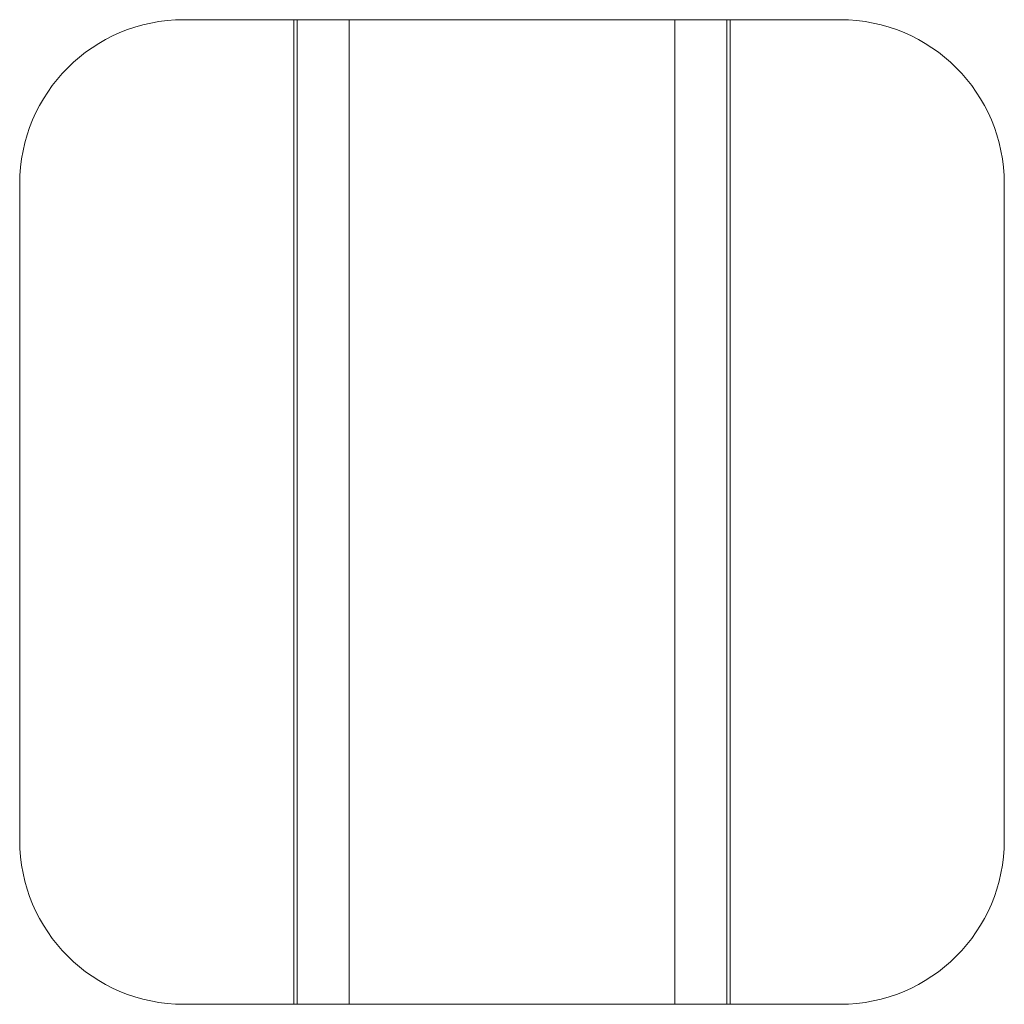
# Paper-space layout '_Bottom' of a CAD drawing. Header units: inches. Extents: x -0.75 to 0.75, y -0.75 to 0.75.
import ezdxf

# ---------------------------------------------------------------- set-up
doc = ezdxf.new("R2010")
doc.units = ezdxf.units.IN
doc.header["$MEASUREMENT"] = 0

psp = doc.layouts.new('_Bottom')

# ---------------------------------------------------------------- linework, layer by layer
at = {"color": 7, "linetype": 'Continuous', "lineweight": 15}
for p, q in [((-0.5, 0.75), (0.5, 0.75)), ((-0.3325, 0.75), (-0.3325, -0.75)), ((-0.3274, 0.75), (-0.3274, -0.75)), ((-0.2481, -0.75), (-0.2481, 0.75)), ((0.2481, 0.75), (0.2481, -0.75)), ((0.3274, 0.75), (0.3274, -0.75)), ((0.3325, -0.75), (0.3325, 0.75)), ((-0.75, 0.5), (-0.75, -0.5)), ((0.75, 0.5), (0.75, -0.5)), ((-0.5, -0.75), (0.5, -0.75))]:
    psp.add_line(p, q, dxfattribs=at)
for centre, start, end in [((0.5, 0.5), 0, 90), ((-0.5, 0.5), 90, 180), ((-0.5, -0.5), 180, 270), ((0.5, -0.5), 270, 0)]:
    psp.add_arc(centre, 0.25, start, end, dxfattribs=at)

doc.saveas('drawing.dxf')
